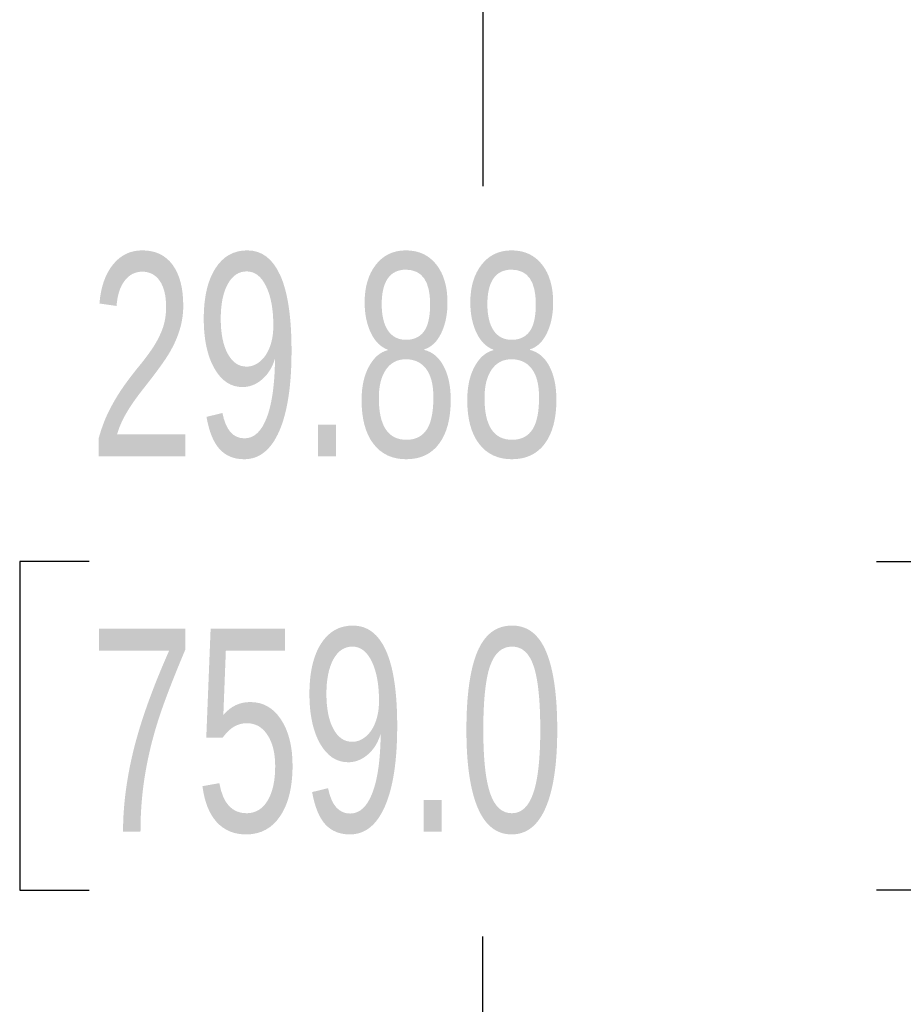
# Model space of a CAD drawing. Header units: inches. Extents: x 0.2 to 10.8, y 0.2 to 8.2.
# Tile 62 of 145: x 2.626 to 2.989, y 3.916 to 4.32. Entities that reach past the tile are written whole.
import ezdxf

# ---------------------------------------------------------------- set-up
doc = ezdxf.new("R2010")
doc.units = ezdxf.units.IN
doc.header["$MEASUREMENT"] = 0
doc.layers.add('DIMENSIONS', color=140, linetype='Continuous')
doc.styles.add('SLDTEXTSTYLE0', font='TXT', dxfattribs={"width": 0.7})
doc.dimstyles.new('SLDDIMSTYLE0', dxfattribs={"dimtxt": 0.084961, "dimasz": 0.13, "dimexe": 0, "dimexo": 0.0625, "dimgap": 0.02124, "dimtad": 0, "dimtih": 1, "dimtoh": 1, "dimlfac": 18, "dimrnd": 1e-09, "dimzin": 12, "dimdsep": 46, "dimtxsty": 'SLDTEXTSTYLE0', "dimsah": 1, "dimcen": 0.09, "dimadec": 0, "dimazin": 3, "dimtfac": 1, "dimtofl": 0, "dimtmove": 0, "dimatfit": 3, "dimfxl": 0, "dimfrac": 2, "dimtolj": 1, "dimtzin": 12, "dimarcsym": 0})

# ---------------------------------------------------------------- blocks, each defined once
blk = doc.blocks.new('_D')
at = {"layer": 'DIMENSIONS'}
for p, q in [((3.30136, 4.89045), (2.69101, 4.89045)), ((2.81601, 4.89045), (2.81601, 4.25167)), ((2.65443, 4.09762), (2.6259, 4.09762)), ((2.6259, 4.09762), (2.6259, 3.96259)), ((2.97758, 4.09762), (3.00611, 4.09762)), ((3.00611, 4.09762), (3.00611, 3.96259)), ((2.6259, 3.96259), (2.65443, 3.96259)), ((3.00611, 3.96259), (2.97758, 3.96259)), ((2.81601, 3.23026), (2.81601, 3.94357)), ((3.3014, 3.23026), (2.69101, 3.23026))]:
    blk.add_line(p, q, dxfattribs=at)
for points in [[(2.81601, 4.89045), (2.79601, 4.76045), (2.83601, 4.76045)], [(2.81601, 3.23026), (2.83601, 3.36026), (2.79601, 3.36026)]]:
    blk.add_solid(points, dxfattribs=at)
at = {"layer": 'DIMENSIONS', "char_height": 0.083333, "attachment_point": 1, "style": 'SLDTEXTSTYLE0'}
for s, insert in [('29.88', (2.65443, 4.22406)), ('759.0', (2.65443, 4.07001))]:
    blk.add_mtext(s, dxfattribs=dict(at, insert=insert))

msp = doc.modelspace()

# ---------------------------------------------------------------- dimensions: what is measured, and where the dimension line sits
at = {"layer": 'DIMENSIONS'}
dim = msp.add_linear_dim(base=(2.8160068, 3.2302645), p1=(3.3513648, 4.8904496), p2=(3.3514019, 3.2302645), angle=90, dimstyle='SLDDIMSTYLE0', dxfattribs=at)
dim.commit()
dim.dimension.update_dxf_attribs({"geometry": '_D', "text_midpoint": (2.8160068, 4.0976164), "dimtype": 160})

doc.saveas('drawing.dxf')
